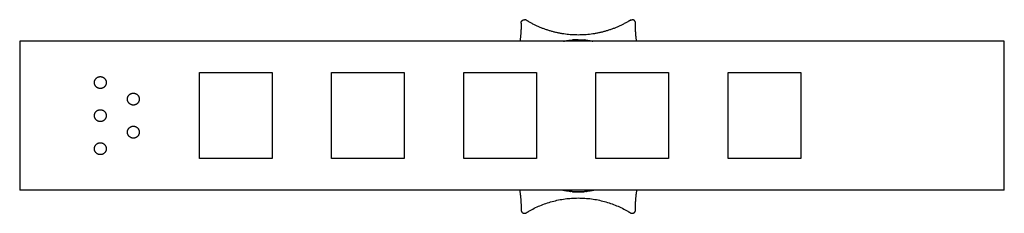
# Model space of a CAD drawing. Header units: millimetres. Extents: x 281 to 430, y 1703 to 1732.
import ezdxf

# ---------------------------------------------------------------- set-up
doc = ezdxf.new("R2010")
doc.units = ezdxf.units.MM
doc.layers.add('Make2D$Visible$Curvas', color=7, linetype='Continuous')

msp = doc.modelspace()

# ---------------------------------------------------------------- linework, layer by layer
at = {"layer": 'Make2D$Visible$Curvas', "color": 7, "lineweight": -3}
for points, weights in [([(356.44, 1731.38), (356.44, 1730.23), (356.26, 1729.1)], [1, 0.979953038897, 0.965905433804]), ([(356.44, 1731.85), (356.44, 1732.35), (356.94, 1732.35)], [1, 0.707106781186, 1]), ([(357.19, 1732.29), (357.07, 1732.35), (356.94, 1732.35)], [1, 0.965925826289, 1]), ([(365.1, 1730.04), (361.08, 1730.04), (357.6, 1732.05)], [1, 0.965925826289, 1]), ([(372.6, 1732.05), (369.12, 1730.04), (365.1, 1730.04)], [1, 0.965925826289, 1]), ([(373.01, 1732.29), (373.12, 1732.35), (373.26, 1732.35)], [1, 0.96592582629, 1]), ([(373.76, 1731.85), (373.76, 1732.35), (373.26, 1732.35)], [1, 0.707106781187, 1]), ([(373.93, 1729.1), (373.76, 1730.23), (373.76, 1731.38)], [0.965905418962, 0.979953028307, 1]), ([(362.88, 1729.1), (363.98, 1729.32), (365.1, 1729.32)], [0.932615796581, 0.961156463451, 1]), ([(365.1, 1729.32), (366.22, 1729.32), (367.32, 1729.1)], [1, 0.961156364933, 0.932615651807]), ([(356.22, 1706.6), (356.44, 1705.34), (356.44, 1704.06)], [0.962729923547, 0.977629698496, 1]), ([(365.1, 1706.32), (363.81, 1706.32), (362.56, 1706.6)], [1, 0.955801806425, 0.924942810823]), ([(367.63, 1706.6), (366.38, 1706.32), (365.1, 1706.32)], [0.924942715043, 0.955801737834, 1]), ([(373.76, 1704.06), (373.76, 1705.34), (373.98, 1706.6)], [1, 0.977629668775, 0.962729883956]), ([(357.6, 1703.39), (365.1, 1707.72), (372.6, 1703.39)], [1, 0.866025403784, 1])]:
    msp.add_rational_spline(points, weights, degree=2, dxfattribs=at)
for points, degree in [([(356.44, 1731.85), (356.44, 1731.38)], 1), ([(357.6, 1732.05), (357.19, 1732.29)], 1), ([(373.01, 1732.29), (372.6, 1732.05)], 1), ([(373.76, 1731.38), (373.76, 1731.85)], 1), ([(280.57, 1729.1), (280.57, 1706.6)], 1), ([(429.57, 1729.1), (280.57, 1729.1)], 1), ([(366.25, 1729.26), (366.32, 1729.26), (366.35, 1729.25), (366.35, 1729.25)], 3), ([(429.57, 1706.6), (429.57, 1729.1)], 1), ([(307.77, 1711.35), (307.77, 1724.35)], 1), ([(307.77, 1724.35), (318.77, 1724.35)], 1), ([(318.77, 1724.35), (318.77, 1711.35)], 1), ([(327.77, 1711.35), (327.77, 1724.35)], 1), ([(327.77, 1724.35), (338.77, 1724.35)], 1), ([(338.77, 1724.35), (338.77, 1711.35)], 1), ([(347.77, 1711.35), (347.77, 1724.35)], 1), ([(347.77, 1724.35), (358.77, 1724.35)], 1), ([(358.77, 1724.35), (358.77, 1711.35)], 1), ([(367.77, 1711.35), (367.77, 1724.35)], 1), ([(367.77, 1724.35), (378.77, 1724.35)], 1), ([(378.77, 1724.35), (378.77, 1711.35)], 1), ([(387.77, 1711.35), (387.77, 1724.35)], 1), ([(387.77, 1724.35), (398.77, 1724.35)], 1), ([(398.77, 1724.35), (398.77, 1711.35)], 1), ([(318.77, 1711.35), (307.77, 1711.35)], 1), ([(338.77, 1711.35), (327.77, 1711.35)], 1), ([(358.77, 1711.35), (347.77, 1711.35)], 1), ([(378.77, 1711.35), (367.77, 1711.35)], 1), ([(398.77, 1711.35), (387.77, 1711.35)], 1), ([(429.57, 1706.6), (280.57, 1706.6)], 1), ([(366.25, 1706.38), (366.19, 1706.37), (366.1, 1706.36), (365.98, 1706.35)], 3), ([(366.25, 1706.38), (366.32, 1706.38), (366.35, 1706.39), (366.35, 1706.39)], 3), ([(356.44, 1704.06), (356.44, 1703.59)], 1), ([(357.19, 1703.15), (357.6, 1703.39)], 1), ([(372.6, 1703.39), (373.01, 1703.15)], 1), ([(373.76, 1703.59), (373.76, 1704.06)], 1)]:
    msp.add_open_spline(points, degree=degree, dxfattribs=at)
for points, knots in [([(363.87, 1729.25), (363.86, 1729.25), (363.85, 1729.25), (363.85, 1729.25), (363.85, 1729.25), (363.85, 1729.25)], [1.7308496, 1.7308496, 1.7308496, 1.7308496, 1.9775722, 1.9775722, 1.978522, 1.978522, 1.978522, 1.978522]), ([(365.1, 1729.32), (364.93, 1729.32), (364.77, 1729.32), (364.47, 1729.3), (364.33, 1729.29), (364.21, 1729.29)], [0, 0, 0, 0, 0.494393, 0.494393, 0.9887861, 0.9887861, 0.9887861, 0.9887861]), ([(365.1, 1729.32), (365.26, 1729.32), (365.43, 1729.32), (365.73, 1729.3), (365.87, 1729.29), (365.98, 1729.29)], [0, 0, 0, 0, 0.4938059, 0.4938059, 0.9875422, 0.9875422, 0.9875422, 0.9875422]), ([(366.25, 1729.26), (366.25, 1729.26), (366.25, 1729.26), (366.19, 1729.27), (366.1, 1729.28), (365.98, 1729.29)], [2.4690141, 2.4690141, 2.4690141, 2.4690141, 2.4690293, 2.4690293, 2.9628352, 2.9628352, 2.9628352, 2.9628352]), ([(363.85, 1706.39), (363.85, 1706.39), (363.88, 1706.38), (363.94, 1706.38), (363.94, 1706.38), (363.94, 1706.38)], [1.9785147, 1.9785147, 1.9785147, 1.9785147, 2.4719652, 2.4719652, 2.4719685, 2.4719685, 2.4719685, 2.4719685]), ([(364.21, 1706.35), (364.33, 1706.34), (364.47, 1706.34), (364.77, 1706.32), (364.93, 1706.32), (365.1, 1706.32)], [2.9663583, 2.9663583, 2.9663583, 2.9663583, 3.4607513, 3.4607513, 3.9551444, 3.9551444, 3.9551444, 3.9551444]), ([(365.1, 1706.32), (365.26, 1706.32), (365.43, 1706.32), (365.73, 1706.34), (365.87, 1706.34), (365.98, 1706.35), (365.98, 1706.35), (365.98, 1706.35)], [0, 0, 0, 0, 0.4938059, 0.4938059, 0.9876117, 0.9876117, 0.9876191, 0.9876191, 0.9876191, 0.9876191])]:
    msp.add_open_spline(points, degree=3, knots=knots, dxfattribs=at)
for points, weights, knots in [([(292.77, 1721.95), (291.87, 1721.95), (291.87, 1722.85), (291.87, 1723.75), (292.77, 1723.75)], [1, 0.707106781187, 1, 0.707106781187, 1], [0, 0, 0, 1.413717, 1.413717, 2.827433, 2.827433, 2.827433]), ([(292.77, 1723.75), (293.67, 1723.75), (293.67, 1722.85), (293.67, 1721.95), (292.77, 1721.95)], [1, 0.707106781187, 1, 0.707106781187, 1], [0, 0, 0, 1.413717, 1.413717, 2.827433, 2.827433, 2.827433]), ([(297.77, 1719.45), (296.87, 1719.45), (296.87, 1720.35), (296.87, 1721.25), (297.77, 1721.25)], [1, 0.707106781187, 1, 0.707106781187, 1], [0, 0, 0, 1.413717, 1.413717, 2.827433, 2.827433, 2.827433]), ([(297.77, 1721.25), (298.67, 1721.25), (298.67, 1720.35), (298.67, 1719.45), (297.77, 1719.45)], [1, 0.707106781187, 1, 0.707106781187, 1], [0, 0, 0, 1.413717, 1.413717, 2.827433, 2.827433, 2.827433]), ([(292.77, 1716.95), (291.87, 1716.95), (291.87, 1717.85), (291.87, 1718.75), (292.77, 1718.75)], [1, 0.707106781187, 1, 0.707106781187, 1], [0, 0, 0, 1.413717, 1.413717, 2.827433, 2.827433, 2.827433]), ([(292.77, 1718.75), (293.67, 1718.75), (293.67, 1717.85), (293.67, 1716.95), (292.77, 1716.95)], [1, 0.707106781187, 1, 0.707106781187, 1], [0, 0, 0, 1.413717, 1.413717, 2.827433, 2.827433, 2.827433]), ([(297.77, 1714.45), (296.87, 1714.45), (296.87, 1715.35), (296.87, 1716.25), (297.77, 1716.25)], [1, 0.707106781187, 1, 0.707106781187, 1], [0, 0, 0, 1.413717, 1.413717, 2.827433, 2.827433, 2.827433]), ([(297.77, 1716.25), (298.67, 1716.25), (298.67, 1715.35), (298.67, 1714.45), (297.77, 1714.45)], [1, 0.707106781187, 1, 0.707106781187, 1], [0, 0, 0, 1.413717, 1.413717, 2.827433, 2.827433, 2.827433]), ([(292.77, 1711.95), (291.87, 1711.95), (291.87, 1712.85), (291.87, 1713.75), (292.77, 1713.75)], [1, 0.707106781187, 1, 0.707106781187, 1], [0, 0, 0, 1.413717, 1.413717, 2.827433, 2.827433, 2.827433]), ([(292.77, 1713.75), (293.67, 1713.75), (293.67, 1712.85), (293.67, 1711.95), (292.77, 1711.95)], [1, 0.707106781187, 1, 0.707106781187, 1], [0, 0, 0, 1.413717, 1.413717, 2.827433, 2.827433, 2.827433]), ([(356.44, 1703.59), (356.44, 1703.3), (356.69, 1703.15), (356.94, 1703.01), (357.19, 1703.15)], [1, 0.866025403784, 1, 0.866025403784, 1], [-1.047198, -1.047198, -1.047198, -0.523599, -0.523599, 0, 0, 0]), ([(373.01, 1703.15), (373.26, 1703.01), (373.51, 1703.15), (373.76, 1703.3), (373.76, 1703.59)], [1, 0.866025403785, 1, 0.866025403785, 1], [-1.047198, -1.047198, -1.047198, -0.523599, -0.523599, 0, 0, 0])]:
    msp.add_rational_spline(points, weights, degree=2, knots=knots, dxfattribs=at)

doc.saveas('drawing.dxf')
